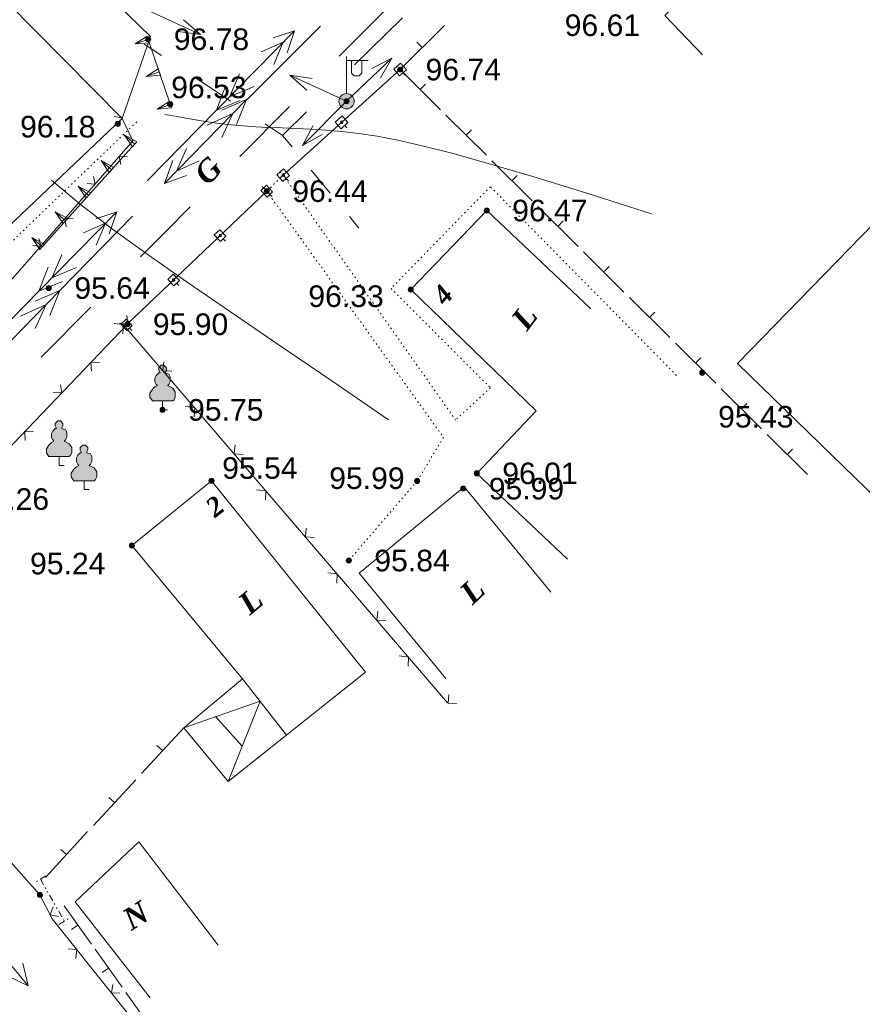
# Model space of a CAD drawing. Header units: millimetres. Extents: x 9396 to 25236, y 15106 to 31102.
# Tile 14 of 256: x 9721 to 9787, y 15840 to 15917. Entities that reach past the tile are written whole.
import ezdxf
from ezdxf.enums import TextEntityAlignment as Align

# ---------------------------------------------------------------- set-up
doc = ezdxf.new("R2010")
doc.units = ezdxf.units.MM
for name, pattern in [('DIVIDE', [1.25, 0.5, -0.25, 0, -0.25, 0, -0.25]), ('DOT', [0.25, 0, -0.25]), ('HIDDEN', [0.375, 0.25, -0.125])]:
    doc.linetypes.add(name, pattern=pattern)
for name, color, linetype, lineweight, true_color in [('1001010', 7, 'Continuous', 9, 0x000000), ('10010110', 7, 'Continuous', 20, 0xa25100), ('10010230', 7, 'Continuous', 20, 0x000000), ('1070000', 7, 'DOT', 9, 0x000000), ('2030003', 7, 'Continuous', 9, 0x000000), ('21100200', 7, 'HIDDEN', 0, 0x800080), ('3000105', 7, 'DIVIDE', 9, 0x000000), ('3000130', 7, 'Continuous', 9, 0x000000), ('3000220', 7, 'Continuous', 9, 0x000000), ('3000260', 7, 'Continuous', 9, 0x000000), ('4000210', 7, 'Continuous', 9, 0x000000), ('5010210', 7, 'Continuous', 20, 0x008000), ('6011210', 1, 'Continuous', 9, 0xff0000), ('6011300', 1, 'Continuous', 20, 0xff0000), ('8010120', 7, 'Continuous', 20, 0x0080ff)]:
    doc.layers.add(name, color=color, linetype=linetype, lineweight=lineweight, true_color=true_color)
doc.styles.add('10', font='timesbi.ttf', dxfattribs={"height": 0.001481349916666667})
doc.styles.add('2', font='timesbi.ttf', dxfattribs={"height": 0.001692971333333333})
doc.styles.add('9', font='timesbi.ttf', dxfattribs={"height": 0.001692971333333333})
doc.styles.add('F2', font='arial.ttf', dxfattribs={"height": 0.001692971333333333})

# ---------------------------------------------------------------- blocks, each defined once
blk = doc.blocks.new('SYMBOL21100200')
at = {"true_color": 0x800080}
h = blk.add_hatch(color=216, dxfattribs=at)
edge = h.paths.add_edge_path()
edge.add_arc((0, 0), 0.1, 0, 360)
at = {"color": 216, "linetype": 'Continuous', "lineweight": 0, "true_color": 0x800080}
blk.add_circle((0, 0), 0.1, dxfattribs=at)
blk = doc.blocks.new('SYMBOL4000210')
at = {"true_color": 0xffffff}
blk.add_hatch(color=7, dxfattribs=at).paths.add_polyline_path([(0.05, 1.75), (-0.05, 1.75), (-0.15, 1.65), (-0.15, 1.55), (-0.1, 1.45), (-0.15, 1.45), (-0.25, 1.35), (-0.3, 1.25), (-0.3, 1.1), (-0.25, 1), (-0.2, 0.95), (-0.3, 0.9), (-0.35, 0.85), (-0.4, 0.8), (-0.5, 0.65), (-0.5, 0.5), (-0.4, 0.35), (-0.3, 0.35), (-0.1, 0.35), (0, 0.35), (0.15, 0.35), (0.4, 0.35), (0.45, 0.4), (0.5, 0.5), (0.5, 0.7), (0.4, 0.85), (0.2, 0.95), (0.25, 1), (0.3, 1.1), (0.3, 1.3), (0.25, 1.4), (0.1, 1.45), (0.15, 1.55), (0.15, 1.65)])
at = {"color": 18, "linetype": 'Continuous', "lineweight": 0, "true_color": 0x000000, "flags": 128}
blk.add_lwpolyline([(0.05, 1.75), (-0.05, 1.75), (-0.15, 1.65), (-0.15, 1.55), (-0.1, 1.45), (-0.15, 1.45), (-0.25, 1.35), (-0.3, 1.25), (-0.3, 1.1), (-0.25, 1), (-0.2, 0.95), (-0.3, 0.9), (-0.35, 0.85), (-0.4, 0.8), (-0.5, 0.65), (-0.5, 0.5), (-0.4, 0.35), (-0.3, 0.35), (-0.1, 0.35), (0, 0.35), (0.15, 0.35), (0.4, 0.35), (0.45, 0.4), (0.5, 0.5), (0.5, 0.7), (0.4, 0.85), (0.2, 0.95), (0.25, 1), (0.3, 1.1), (0.3, 1.3), (0.25, 1.4), (0.1, 1.45), (0.15, 1.55), (0.15, 1.65), (0.05, 1.75)], close=True, dxfattribs=at)
blk.add_lwpolyline([(0, 0.35), (0, 0), (0.2, 0)], dxfattribs=at)
blk = doc.blocks.new('SYMBOL2030003')
at = {"true_color": 0xffffff}
h = blk.add_hatch(color=7, dxfattribs=at)
edge = h.paths.add_edge_path()
edge.add_arc((0, 0), 0.3, 0, 360)
at = {"true_color": 0x000000}
h = blk.add_hatch(color=18, dxfattribs=at)
edge = h.paths.add_edge_path()
edge.add_arc((0, 0), 0.1, 0, 360)
at = {"color": 18, "linetype": 'Continuous', "lineweight": 0, "true_color": 0x000000, "flags": 128}
for points in [[(0, 0.3), (0, 1.75)], [(0, 1.6), (0.85, 1.6)], [(0.2, 1.6), (0.2, 1.1), (0.3, 1), (0.5, 1), (0.6, 1.1), (0.6, 1.6)]]:
    blk.add_lwpolyline(points, dxfattribs=at)
at = {"color": 18, "linetype": 'Continuous', "lineweight": 0, "true_color": 0x000000}
for radius in [0.3, 0.1]:
    blk.add_circle((0, 0), radius, dxfattribs=at)

msp = doc.modelspace()

# ---------------------------------------------------------------- linework, layer by layer
at = {"layer": '1001010', "color": 253}
for p, q in [((9757.317980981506, 15902.05745991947), (9765.493306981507, 15894.35365991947)), ((9762.343167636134, 15872.1267747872, 71.955), (9755.543997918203, 15880.38290944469, 71.955)), ((9738.157024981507, 15865.30591991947), (9733.537450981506, 15861.47711991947)), ((9747.81435698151, 15865.83509991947), (9737.032600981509, 15857.26917991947)), ((9738.157024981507, 15865.30589991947), (9741.59662898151, 15860.90721991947)), ((9738.09092298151, 15860.04733991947), (9736.040380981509, 15862.36241991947)), ((9725.031546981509, 15847.82955991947), (9730.914094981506, 15840.28625991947))]:
    msp.add_line(p, q, dxfattribs=at)
for points in [[(9728.717980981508, 15909.27745991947, 0), (9730.93798098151, 15915.71745991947, 0), (9716.975888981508, 15929.23911991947, 0), (9712.797982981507, 15925.35745991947, 0)], [(9773.917976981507, 15927.63745991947, 0), (9768.037980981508, 15921.79745991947, 0), (9771.861224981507, 15917.92555991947, 0), (9771.297978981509, 15917.35745991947, 0), (9774.242138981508, 15914.26437991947, 0)], [(9709.230522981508, 15922.10821991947, 0), (9712.797982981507, 15925.35745991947, 0), (9728.717980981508, 15909.27745991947, 0), (9718.097988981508, 15899.21745991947, 0), (9710.286314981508, 15907.62757991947, 0)], [(9757.317980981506, 15902.05745991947, 0), (9751.357988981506, 15895.85745991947, 0), (9761.190568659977, 15886.35214137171, 0), (9756.537980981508, 15881.43745991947, 0), (9763.64853762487, 15874.70610030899, 0)], [(9800.612868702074, 15888.53108932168, 189.5431945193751), (9787.717980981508, 15901.07745991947, 189.5431945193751), (9777.000966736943, 15890.06274500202, 63.62907565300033), (9789.895854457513, 15877.51637440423, 13.21313415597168)], [(9738.157024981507, 15865.30589991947, 0), (9729.477974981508, 15875.77745991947, 0), (9735.717990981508, 15880.85745991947, 0), (9747.81435698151, 15865.83509991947, 0)], [(9755.543997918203, 15880.38290944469, 71.955), (9747.316137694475, 15873.60702455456, 191.68), (9754.115307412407, 15865.35088989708, 22.00404958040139)], [(9738.157024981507, 15865.30591991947, 0), (9733.537450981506, 15861.47711991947, 0), (9737.032600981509, 15857.26917991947, 0)], [(9733.537450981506, 15861.47711991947, 0), (9739.54613298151, 15863.55305991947, 0), (9737.032600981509, 15857.26917991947, 0)], [(9725.031546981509, 15847.82955991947, 0), (9730.021142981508, 15852.52323991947, 0), (9736.238824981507, 15844.42037991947, 0)]]:
    msp.add_polyline3d(points, dxfattribs=at)
at = {"layer": '10010110'}
for points in [[(9770.254696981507, 15901.78967991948, 0), (9765.163761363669, 15903.40821102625, 0), (9760.929077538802, 15904.71613627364, 0), (9757.439544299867, 15905.75014855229, 0), (9754.584060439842, 15906.54694075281, 0), (9752.251524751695, 15907.14320576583, 0), (9750.330836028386, 15907.57563648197, 0), (9748.710893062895, 15907.88092579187, 0), (9747.280594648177, 15908.09576658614, 0), (9745.946176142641, 15908.25242867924, 0), (9744.683219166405, 15908.36548958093, 0), (9743.48464190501, 15908.44510372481, 0), (9742.34336254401, 15908.50142554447, 0), (9741.252299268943, 15908.54460947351, 0), (9740.204370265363, 15908.58480994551, 0), (9739.192493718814, 15908.63218139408, 0), (9738.209587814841, 15908.69687825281, 0), (9737.251528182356, 15908.7861819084, 0), (9736.326020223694, 15908.8958815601, 0), (9735.44372678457, 15909.01889336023, 0), (9734.615310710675, 15909.14813346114, 0), (9733.85143484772, 15909.27651801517, 0), (9733.162762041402, 15909.39696317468, 0), (9732.559955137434, 15909.50238509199, 0), (9732.05367698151, 15909.58569991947, 0)], [(9749.61583298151, 15885.64287991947, 0), (9745.071675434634, 15888.75136472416, 0), (9740.942968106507, 15891.55592585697, 0), (9737.198709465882, 15894.09998339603, 0), (9733.807897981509, 15896.42695741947, 0), (9730.739532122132, 15898.58026800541, 0), (9727.962610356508, 15900.60333523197, 0), (9725.446131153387, 15902.53957917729, 0), (9723.159092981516, 15904.43241991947, 0)]]:
    msp.add_polyline3d(points, dxfattribs=at)
at = {"layer": '10010230', "color": 253}
for p, q in [((9730.760889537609, 15915.47672905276), (9729.720889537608, 15915.12672905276)), ((9731.620889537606, 15912.92672905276), (9730.580889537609, 15912.57672905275)), ((9732.490889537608, 15910.36672905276), (9731.450889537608, 15910.00672905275)), ((9729.69088953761, 15907.25672905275), (9728.870889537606, 15907.99672905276)), ((9729.689140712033, 15907.25510468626), (9722.450692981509, 15899.23349991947)), ((9727.880889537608, 15905.24672905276), (9727.060889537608, 15905.98672905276)), ((9726.070889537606, 15903.23672905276), (9725.250889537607, 15903.97672905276)), ((9724.250889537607, 15901.23672905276), (9723.44088953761, 15901.96672905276)), ((9722.430889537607, 15899.20672905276), (9721.610889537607, 15899.94672905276))]:
    msp.add_line(p, q, dxfattribs=at)
for points in [[(9730.670889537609, 15915.73672905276, 0), (9729.720889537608, 15915.12672905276, 0), (9730.840889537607, 15915.22672905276, 0)], [(9730.757970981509, 15915.47745991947, 0), (9730.757970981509, 15915.47745991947, 0), (9732.477980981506, 15910.39745991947, 0)], [(9731.530889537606, 15913.17672905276, 0), (9730.580889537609, 15912.57672905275, 0), (9731.710889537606, 15912.66672905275, 0)], [(9732.400889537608, 15910.61672905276, 0), (9731.450889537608, 15910.00672905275, 0), (9732.580889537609, 15910.10672905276, 0)], [(9729.870889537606, 15907.45672905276, 0), (9728.870889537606, 15907.99672905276, 0), (9729.510889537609, 15907.05672905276, 0)], [(9728.060889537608, 15905.44672905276, 0), (9727.060889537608, 15905.98672905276, 0), (9727.700889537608, 15905.04672905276, 0)], [(9726.250889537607, 15903.43672905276, 0), (9725.250889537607, 15903.97672905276, 0), (9725.880889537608, 15903.03672905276, 0)], [(9724.44088953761, 15901.43672905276, 0), (9723.44088953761, 15901.96672905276, 0), (9724.070889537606, 15901.03672905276, 0)], [(9722.610889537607, 15899.41672905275, 0), (9721.610889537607, 15899.94672905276, 0), (9722.250889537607, 15899.00672905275, 0)]]:
    msp.add_polyline3d(points, dxfattribs=at)
for points in [[(9730.670889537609, 15915.73672905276, 0), (9729.720889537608, 15915.12672905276, 0), (9730.840889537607, 15915.22672905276, 0), (9730.670889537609, 15915.73672905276, 0)], [(9731.530889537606, 15913.17672905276, 0), (9730.580889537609, 15912.57672905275, 0), (9731.710889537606, 15912.66672905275, 0), (9731.530889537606, 15913.17672905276, 0)], [(9732.400889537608, 15910.61672905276, 0), (9731.450889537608, 15910.00672905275, 0), (9732.580889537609, 15910.10672905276, 0), (9732.400889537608, 15910.61672905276, 0)], [(9729.870889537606, 15907.45672905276, 0), (9728.870889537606, 15907.99672905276, 0), (9729.510889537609, 15907.05672905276, 0), (9729.870889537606, 15907.45672905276, 0)], [(9728.060889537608, 15905.44672905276, 0), (9727.060889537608, 15905.98672905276, 0), (9727.700889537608, 15905.04672905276, 0), (9728.060889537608, 15905.44672905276, 0)], [(9726.250889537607, 15903.43672905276, 0), (9725.250889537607, 15903.97672905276, 0), (9725.880889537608, 15903.03672905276, 0), (9726.250889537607, 15903.43672905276, 0)], [(9724.44088953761, 15901.43672905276, 0), (9723.44088953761, 15901.96672905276, 0), (9724.070889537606, 15901.03672905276, 0), (9724.44088953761, 15901.43672905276, 0)], [(9722.610889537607, 15899.41672905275, 0), (9721.610889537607, 15899.94672905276, 0), (9722.250889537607, 15899.00672905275, 0), (9722.610889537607, 15899.41672905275, 0)]]:
    msp.add_polyline3d(points, close=True, dxfattribs=at)
at = {"layer": '1070000', "color": 253}
for points in [[(9729.847722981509, 15909.01745991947, 0), (9718.474360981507, 15898.11009991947, 0), (9719.944958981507, 15896.53275991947, 0)], [(9772.21073298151, 15889.12629991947, 0), (9757.602788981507, 15903.92901991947, 0), (9749.811860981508, 15895.94333991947, 0), (9757.602788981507, 15888.15245991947, 0), (9754.875908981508, 15885.62037991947, 0), (9741.339350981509, 15904.82985991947, 0)], [(9740.05797498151, 15903.57745991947, 0), (9753.930691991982, 15884.25484366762, 0), (9751.857980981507, 15880.83745991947, 0), (9746.497980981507, 15874.59745991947, 0)]]:
    msp.add_polyline3d(points, dxfattribs=at)
at = {"layer": '3000105', "color": 253}
for p, q in [((9740.05797498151, 15903.57745991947), (9741.339350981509, 15904.82985991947)), ((9741.68883831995, 15904.47228670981), (9740.91996617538, 15905.25894777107)), ((9739.708487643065, 15903.93503312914), (9740.47735978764, 15903.14837206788)), ((9722.724555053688, 15849.8463071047), (9721.768862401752, 15849.30164982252)), ((9722.29014930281, 15849.5987356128), (9724.170544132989, 15846.29926715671)), ((9723.736138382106, 15846.05169566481), (9724.691831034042, 15846.59635294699))]:
    msp.add_line(p, q, dxfattribs=at)
at = {"layer": '3000130', "color": 253}
for p, q in [((9750.517984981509, 15913.11745991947), (9741.339350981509, 15904.82985991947)), ((9750.920889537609, 15912.67672905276), (9750.750889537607, 15912.85672905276)), ((9746.330889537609, 15908.53672905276), (9746.170889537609, 15908.71672905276)), ((9741.750889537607, 15904.39672905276), (9741.580889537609, 15904.57672905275)), ((9740.05797498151, 15903.57745991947), (9729.117978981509, 15893.15745991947)), ((9740.470889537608, 15903.14672905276), (9740.300889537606, 15903.32672905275)), ((9736.810889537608, 15899.65672905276), (9736.640889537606, 15899.83672905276)), ((9733.160889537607, 15896.17672905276), (9732.980889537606, 15896.35672905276)), ((9729.460889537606, 15892.65672905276), (9729.290889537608, 15892.83672905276))]:
    msp.add_line(p, q, dxfattribs=at)
for points in [[(9750.550889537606, 15913.61672905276, 0), (9750.020889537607, 15913.13672905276, 0), (9750.480889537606, 15912.61672905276, 0), (9751.020889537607, 15913.09672905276, 0), (9750.550889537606, 15913.61672905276, 0)], [(9750.520889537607, 15913.01672905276, 0), (9750.570889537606, 15913.02672905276, 0), (9750.600889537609, 15913.06672905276, 0), (9750.620889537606, 15913.11672905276, 0), (9750.600889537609, 15913.16672905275, 0), (9750.570889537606, 15913.20672905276, 0), (9750.520889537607, 15913.21672905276, 0), (9750.470889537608, 15913.20672905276, 0), (9750.430889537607, 15913.16672905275, 0), (9750.420889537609, 15913.11672905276, 0), (9750.430889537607, 15913.06672905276, 0), (9750.470889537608, 15913.02672905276, 0), (9750.520889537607, 15913.01672905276, 0)], [(9745.970889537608, 15909.47672905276, 0), (9745.430889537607, 15908.99672905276, 0), (9745.900889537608, 15908.47672905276, 0), (9746.430889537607, 15908.95672905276, 0), (9745.970889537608, 15909.47672905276, 0)], [(9745.930889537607, 15908.87672905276, 0), (9745.980889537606, 15908.88672905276, 0), (9746.020889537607, 15908.92672905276, 0), (9746.030889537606, 15908.97672905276, 0), (9746.020889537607, 15909.02672905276, 0), (9745.980889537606, 15909.06672905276, 0), (9745.930889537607, 15909.07672905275, 0), (9745.880889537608, 15909.06672905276, 0), (9745.840889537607, 15909.02672905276, 0), (9745.830889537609, 15908.97672905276, 0), (9745.840889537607, 15908.92672905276, 0), (9745.880889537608, 15908.88672905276, 0), (9745.930889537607, 15908.87672905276, 0)], [(9741.380889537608, 15905.33672905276, 0), (9740.850889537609, 15904.85672905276, 0), (9741.320889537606, 15904.33672905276, 0), (9741.850889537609, 15904.81672905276, 0), (9741.380889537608, 15905.33672905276, 0)], [(9741.350889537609, 15904.73672905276, 0), (9741.400889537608, 15904.74672905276, 0), (9741.44088953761, 15904.78672905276, 0), (9741.450889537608, 15904.83672905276, 0), (9741.44088953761, 15904.88672905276, 0), (9741.400889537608, 15904.92672905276, 0), (9741.350889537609, 15904.93672905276, 0), (9741.300889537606, 15904.92672905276, 0), (9741.260889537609, 15904.88672905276, 0), (9741.250889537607, 15904.83672905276, 0), (9741.260889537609, 15904.78672905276, 0), (9741.300889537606, 15904.74672905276, 0), (9741.350889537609, 15904.73672905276, 0)], [(9740.030889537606, 15904.03672905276, 0), (9739.600889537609, 15903.62672905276, 0), (9740.090889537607, 15903.11672905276, 0), (9740.510889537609, 15903.52672905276, 0), (9740.030889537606, 15904.03672905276, 0)], [(9740.060889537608, 15903.48672905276, 0), (9740.100889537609, 15903.49672905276, 0), (9740.140889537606, 15903.52672905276, 0), (9740.150889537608, 15903.57672905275, 0), (9740.140889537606, 15903.62672905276, 0), (9740.100889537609, 15903.65672905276, 0), (9740.060889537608, 15903.66672905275, 0), (9740.010889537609, 15903.65672905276, 0), (9739.980889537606, 15903.62672905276, 0), (9739.960889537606, 15903.57672905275, 0), (9739.980889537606, 15903.52672905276, 0), (9740.010889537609, 15903.49672905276, 0), (9740.060889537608, 15903.48672905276, 0)], [(9736.370889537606, 15900.54672905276, 0), (9735.94088953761, 15900.14672905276, 0), (9736.430889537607, 15899.63672905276, 0), (9736.850889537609, 15900.04672905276, 0), (9736.370889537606, 15900.54672905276, 0)], [(9736.400889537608, 15899.99672905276, 0), (9736.450889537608, 15900.01672905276, 0), (9736.480889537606, 15900.04672905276, 0), (9736.490889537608, 15900.09672905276, 0), (9736.480889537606, 15900.13672905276, 0), (9736.450889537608, 15900.17672905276, 0), (9736.400889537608, 15900.18672905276, 0), (9736.350889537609, 15900.17672905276, 0), (9736.320889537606, 15900.13672905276, 0), (9736.310889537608, 15900.09672905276, 0), (9736.320889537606, 15900.04672905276, 0), (9736.350889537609, 15900.01672905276, 0), (9736.400889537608, 15899.99672905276, 0)], [(9732.710889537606, 15897.06672905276, 0), (9732.290889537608, 15896.65672905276, 0), (9732.770889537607, 15896.15672905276, 0), (9733.200889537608, 15896.55672905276, 0), (9732.710889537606, 15897.06672905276, 0)], [(9732.740889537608, 15896.51672905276, 0), (9732.790889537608, 15896.52672905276, 0), (9732.820889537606, 15896.56672905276, 0), (9732.830889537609, 15896.60672905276, 0), (9732.820889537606, 15896.65672905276, 0), (9732.790889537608, 15896.68672905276, 0), (9732.740889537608, 15896.70672905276, 0), (9732.700889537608, 15896.68672905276, 0), (9732.660889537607, 15896.65672905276, 0), (9732.650889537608, 15896.60672905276, 0), (9732.660889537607, 15896.56672905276, 0), (9732.700889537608, 15896.52672905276, 0), (9732.740889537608, 15896.51672905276, 0)], [(9729.020889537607, 15893.54672905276, 0), (9728.590889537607, 15893.13672905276, 0), (9729.070889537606, 15892.63672905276, 0), (9729.500889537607, 15893.03672905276, 0), (9729.020889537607, 15893.54672905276, 0)], [(9729.050889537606, 15892.99672905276, 0), (9729.090889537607, 15893.00672905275, 0), (9729.130889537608, 15893.04672905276, 0), (9729.140889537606, 15893.08672905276, 0), (9729.130889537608, 15893.13672905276, 0), (9729.090889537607, 15893.16672905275, 0), (9729.050889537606, 15893.18672905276, 0), (9729.000889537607, 15893.16672905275, 0), (9728.970889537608, 15893.13672905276, 0), (9728.950889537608, 15893.08672905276, 0), (9728.970889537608, 15893.04672905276, 0), (9729.000889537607, 15893.00672905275, 0), (9729.050889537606, 15892.99672905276, 0)]]:
    msp.add_polyline3d(points, close=True, dxfattribs=at)
at = {"layer": '3000220', "color": 253}
for p, q in [((9750.520889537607, 15913.11672905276), (9754.010889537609, 15916.56672905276)), ((9752.260889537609, 15914.84672905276), (9751.840889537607, 15915.26672905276)), ((9750.520889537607, 15913.11672905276), (9753.69088953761, 15909.96672905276)), ((9752.100889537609, 15911.54672905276), (9752.520889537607, 15911.96672905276)), ((9754.120889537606, 15909.53672905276), (9757.290889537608, 15906.39672905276)), ((9755.700889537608, 15907.96672905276), (9756.120889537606, 15908.39672905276)), ((9757.720889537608, 15905.96672905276), (9760.890889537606, 15902.81672905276)), ((9759.300889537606, 15904.38672905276), (9759.720889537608, 15904.81672905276)), ((9761.320889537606, 15902.38672905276), (9764.490889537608, 15899.23672905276)), ((9762.900889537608, 15900.80672905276), (9763.320889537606, 15901.23672905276)), ((9764.920889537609, 15898.80672905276), (9768.090889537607, 15895.65672905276)), ((9766.500889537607, 15897.23672905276), (9766.920889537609, 15897.65672905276)), ((9768.520889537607, 15895.22672905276), (9771.69088953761, 15892.08672905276)), ((9770.100889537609, 15893.65672905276), (9770.520889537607, 15894.08672905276)), ((9772.120889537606, 15891.65672905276), (9775.290889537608, 15888.50672905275)), ((9773.700889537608, 15890.07672905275), (9774.120889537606, 15890.50672905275)), ((9775.720889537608, 15888.07672905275), (9778.890889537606, 15884.92672905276)), ((9777.300889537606, 15886.50672905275), (9777.720889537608, 15886.92672905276)), ((9779.320889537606, 15884.49672905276), (9782.490889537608, 15881.34672905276)), ((9780.900889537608, 15882.92672905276), (9781.320889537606, 15883.34672905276)), ((9730.220889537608, 15857.88672905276), (9733.540889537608, 15861.47672905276)), ((9731.880889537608, 15859.68672905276), (9731.44088953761, 15860.08672905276)), ((9726.450889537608, 15853.80672905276), (9729.770889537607, 15857.39672905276)), ((9728.110889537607, 15855.60672905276), (9727.670889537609, 15856.01672905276)), ((9722.69088953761, 15849.73672905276), (9726.000889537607, 15853.32672905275)), ((9724.340889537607, 15851.52672905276), (9723.900889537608, 15851.93672905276)), ((9726.290889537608, 15844.50672905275), (9724.160889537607, 15847.49672905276)), ((9725.220889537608, 15845.99672905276), (9724.740889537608, 15845.65672905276)), ((9728.710889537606, 15841.12672905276), (9726.580889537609, 15844.10672905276)), ((9727.640889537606, 15842.61672905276), (9727.150889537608, 15842.26672905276)), ((9731.130889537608, 15837.73672905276), (9729.000889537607, 15840.71672905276))]:
    msp.add_line(p, q, dxfattribs=at)
at = {"layer": '3000260', "color": 253}
msp.add_line((9728.796560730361, 15893.12460251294), (9754.253353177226, 15863.44319721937), dxfattribs=at)
for points in [[(9719.944958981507, 15896.53275991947, 0), (9729.537980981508, 15907.51745991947, 0), (9728.717980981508, 15909.27745991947, 0)], [(9728.400889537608, 15908.78672905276, 0), (9728.69088953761, 15909.33672905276, 0), (9728.090889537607, 15909.44672905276, 0)], [(9728.590889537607, 15905.66672905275, 0), (9728.480889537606, 15906.30672905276, 0), (9729.120889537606, 15906.27672905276, 0)], [(9725.970889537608, 15904.18672905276, 0), (9726.590889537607, 15904.13672905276, 0), (9726.450889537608, 15904.73672905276, 0)], [(9724.320889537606, 15900.78672905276, 0), (9724.220889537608, 15901.42672905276, 0), (9724.850889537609, 15901.39672905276, 0)], [(9721.700889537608, 15899.30672905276, 0), (9722.320889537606, 15899.25672905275, 0), (9722.180889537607, 15899.85672905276, 0)], [(9728.500889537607, 15893.21672905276, 71.6502765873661), (9729.160889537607, 15893.17672905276, 71.6502765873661), (9729.080889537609, 15893.82672905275, 71.6502765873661)], [(9705.096182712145, 15868.78795061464, 143.3005531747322), (9708.357980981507, 15871.43745991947, 112.9453236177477), (9729.11798098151, 15893.13745991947, 0)], [(9728.070889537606, 15893.20672905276, 0), (9728.800889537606, 15893.11672905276, 0), (9728.770889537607, 15892.38672905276, 0)], [(9726.290889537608, 15889.46672905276, 71.6502765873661), (9726.260889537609, 15890.15672905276, 71.6502765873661), (9726.94088953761, 15890.14672905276, 71.6502765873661)], [(9731.970889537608, 15890.18672905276, 0), (9731.910889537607, 15889.48672905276, 0), (9732.600889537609, 15889.45672905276, 0)], [(9723.300889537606, 15887.77672905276, 71.6502765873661), (9723.960889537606, 15887.74672905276, 71.6502765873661), (9723.880889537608, 15888.38672905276, 71.6502765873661)], [(9733.660889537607, 15886.68672905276, 0), (9734.400889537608, 15886.59672905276, 0), (9734.360889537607, 15885.86672905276, 0)], [(9721.090889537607, 15884.02672905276, 71.6502765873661), (9721.060889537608, 15884.71672905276, 71.6502765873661), (9721.740889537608, 15884.70672905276, 71.6502765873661)], [(9737.570889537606, 15883.66672905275, 0), (9737.510889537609, 15882.96672905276, 0), (9738.200889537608, 15882.92672905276, 0)], [(9739.260889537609, 15880.15672905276, 0), (9739.990889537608, 15880.06672905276, 0), (9739.960889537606, 15879.34672905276, 0)], [(9743.160889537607, 15877.14672905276, 0), (9743.100889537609, 15876.44672905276, 0), (9743.790889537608, 15876.40672905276, 0)], [(9744.850889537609, 15873.63672905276, 0), (9745.590889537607, 15873.54672905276, 0), (9745.550889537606, 15872.82672905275, 0)], [(9748.760889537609, 15870.61672905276, 0), (9748.700889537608, 15869.91672905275, 0), (9749.390889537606, 15869.88672905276, 0)], [(9705.00107612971, 15867.74273686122, 21.07771396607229), (9722.257980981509, 15848.35745991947, 21.07771396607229), (9723.217980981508, 15846.49745991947, 21.07771396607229), (9732.677980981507, 15834.63745991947, 21.07771396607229)], [(9750.44088953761, 15867.11672905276, 0), (9751.180889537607, 15867.02672905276, 0), (9751.140889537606, 15866.29672905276, 0)], [(9754.350889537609, 15864.09672905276, 0), (9754.290889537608, 15863.39672905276, 0), (9754.980889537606, 15863.36672905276, 0)], [(9723.300889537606, 15847.42672905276, 21.07771396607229), (9723.060889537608, 15846.80672905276, 21.07771396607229), (9723.700889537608, 15846.65672905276, 21.07771396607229)], [(9724.460889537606, 15844.13672905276, 21.07771396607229), (9725.160889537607, 15844.06672905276, 21.07771396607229), (9725.060889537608, 15843.37672905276, 21.07771396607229)], [(9727.970889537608, 15841.33672905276, 21.07771396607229), (9727.860889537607, 15840.67672905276, 21.07771396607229), (9728.520889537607, 15840.65672905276, 21.07771396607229)]]:
    msp.add_polyline3d(points, dxfattribs=at)
at = {"layer": '5010210'}
for p, q in [((9746.950889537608, 15913.49672905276), (9750.720889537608, 15917.18672905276)), ((9730.44088953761, 15915.11672905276), (9731.790889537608, 15914.22672905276)), ((9737.220889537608, 15910.64672905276), (9734.510889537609, 15912.43672905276)), ((9743.180889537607, 15909.80672905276), (9741.300889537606, 15907.95672905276)), ((9739.94088953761, 15908.85672905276), (9741.300889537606, 15907.95672905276)), ((9742.050889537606, 15907.04672905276), (9741.300889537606, 15907.95672905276)), ((9743.550889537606, 15905.22672905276), (9745.040889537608, 15903.41672905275)), ((9747.290889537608, 15900.68672905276), (9746.540889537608, 15901.59672905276))]:
    msp.add_line(p, q, dxfattribs=at)
at = {"layer": '6011210'}
for p, q in [((9730.397980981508, 15917.89745991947, 35.13457653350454), (9734.856279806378, 15915.86434123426, 35.13457653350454)), ((9746.317980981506, 15910.63745991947), (9749.869247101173, 15914.01362770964)), ((9746.317980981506, 15910.63745991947, 35.13457653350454), (9741.859682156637, 15912.67057860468, 35.13457653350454)), ((9746.317980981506, 15910.63745991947), (9742.863285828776, 15907.16253813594))]:
    msp.add_line(p, q, dxfattribs=at)
for points in [[(9733.516984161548, 15917.02463739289, 35.13457653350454), (9734.856279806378, 15915.86434123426, 35.13457653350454), (9734.856279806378, 15915.86434123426, 35.13457653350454), (9733.102061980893, 15916.11478048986, 35.13457653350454)], [(9748.29266826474, 15913.20467828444, 0), (9749.869247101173, 15914.01362770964, 0), (9749.869247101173, 15914.01362770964, 0), (9748.98168209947, 15912.47993009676, 0)], [(9743.19897780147, 15911.51028244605, 35.13457653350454), (9741.859682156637, 15912.67057860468, 35.13457653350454), (9741.859682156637, 15912.67057860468, 35.13457653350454), (9743.613899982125, 15912.42013934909, 35.13457653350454)], [(9744.416437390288, 15908.01560333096, 0), (9742.863285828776, 15907.16253813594, 0), (9742.863285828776, 15907.16253813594, 0), (9743.707269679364, 15908.72064315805, 0)]]:
    msp.add_polyline3d(points, dxfattribs=at)
at = {"layer": '6011300'}
for p, q in [((9744.280889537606, 15916.52672905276), (9738.500889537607, 15910.73672905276)), ((9736.110889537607, 15909.93672905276, 18.73630122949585), (9742.230889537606, 15916.16672905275, 18.73630122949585)), ((9736.110889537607, 15909.93672905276, 18.73630122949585), (9736.830889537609, 15911.80672905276, 18.73630122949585)), ((9738.470889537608, 15910.76672905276), (9732.030889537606, 15904.18672905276)), ((9736.110889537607, 15909.93672905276, 18.73630122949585), (9737.970889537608, 15910.68672905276, 18.73630122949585)), ((9738.470889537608, 15910.76672905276), (9736.540889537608, 15909.93672905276)), ((9738.470889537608, 15910.76672905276), (9737.680889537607, 15908.81672905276)), ((9730.670889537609, 15904.39672905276, 18.73630122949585), (9736.110889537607, 15909.93672905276, 18.73630122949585)), ((9722.170889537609, 15895.73672905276, 18.73630122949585), (9728.290889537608, 15901.96672905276, 18.73630122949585)), ((9729.530889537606, 15901.62672905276), (9723.810889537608, 15895.77672905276)), ((9722.170889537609, 15895.73672905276, 18.73630122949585), (9722.890889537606, 15897.61672905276, 18.73630122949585)), ((9722.170889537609, 15895.73672905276, 18.73630122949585), (9724.030889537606, 15896.48672905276, 18.73630122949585)), ((9716.730889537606, 15890.19672905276, 18.73630122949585), (9722.170889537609, 15895.73672905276, 18.73630122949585)), ((9723.810889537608, 15895.77672905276), (9717.380889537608, 15889.19672905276)), ((9723.810889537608, 15895.77672905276), (9721.880889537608, 15894.94672905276)), ((9723.810889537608, 15895.77672905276), (9723.030889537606, 15893.82672905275)), ((9715.470889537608, 15848.33672905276), (9721.320889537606, 15841.22672905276))]:
    msp.add_line(p, q, dxfattribs=at)
for points in [[(9740.570889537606, 15915.61672905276, 18.73630122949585), (9742.230889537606, 15916.16672905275, 18.73630122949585), (9741.650889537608, 15914.42672905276, 18.73630122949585)], [(9739.620889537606, 15914.50672905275, 18.73630122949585), (9741.350889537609, 15915.26672905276, 18.73630122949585), (9740.620889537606, 15913.52672905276, 18.73630122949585)], [(9737.130889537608, 15910.97672905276, 18.73630122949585), (9737.920889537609, 15912.77672905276, 18.73630122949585), (9737.130889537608, 15910.97672905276, 18.73630122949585), (9739.060889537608, 15911.79672905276, 18.73630122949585)], [(9737.400889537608, 15909.66672905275, 0), (9736.540889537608, 15907.78672905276, 0), (9737.400889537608, 15909.66672905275, 0), (9735.390889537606, 15908.76672905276, 0)], [(9734.750889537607, 15905.95672905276, 0), (9732.960889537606, 15905.13672905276, 0), (9733.750889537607, 15906.93672905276, 0)], [(9733.750889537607, 15904.79672905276, 0), (9732.030889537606, 15904.18672905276, 0), (9732.680889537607, 15905.98672905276, 0)], [(9726.630889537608, 15901.41672905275, 18.73630122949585), (9728.290889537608, 15901.96672905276, 18.73630122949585), (9727.700889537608, 15900.22672905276, 18.73630122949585)], [(9725.680889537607, 15900.31672905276, 18.73630122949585), (9727.410889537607, 15901.06672905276, 18.73630122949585), (9726.680889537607, 15899.33672905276, 18.73630122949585)], [(9723.19088953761, 15896.77672905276, 18.73630122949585), (9723.980889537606, 15898.57672905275, 18.73630122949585), (9723.19088953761, 15896.77672905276, 18.73630122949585), (9725.120889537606, 15897.59672905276, 18.73630122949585)], [(9722.740889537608, 15894.67672905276, 0), (9721.880889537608, 15892.79672905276, 0), (9722.740889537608, 15894.67672905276, 0), (9720.740889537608, 15893.77672905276, 0)], [(9720.900889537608, 15842.99672905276, 0), (9721.320889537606, 15841.22672905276, 0), (9719.600889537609, 15842.06672905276, 0)]]:
    msp.add_polyline3d(points, dxfattribs=at)
at = {"layer": '8010120'}
for p, q in [((9749.650889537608, 15918.09672905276), (9747.700889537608, 15916.12672905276)), ((9747.700889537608, 15916.12672905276), (9745.750889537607, 15914.15672905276)), ((9737.950889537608, 15906.28672905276), (9741.850889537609, 15910.22672905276)), ((9734.050889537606, 15902.35672905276), (9732.100889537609, 15900.38672905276)), ((9732.100889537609, 15900.38672905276), (9730.150889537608, 15898.41672905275)), ((9722.350889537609, 15890.54672905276), (9726.250889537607, 15894.48672905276))]:
    msp.add_line(p, q, dxfattribs=at)

# ---------------------------------------------------------------- block references
at = {"layer": '2030003', "color": 253, "xscale": 2, "yscale": 2, "zscale": 2}
msp.add_blockref('SYMBOL2030003', (9746.317980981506, 15910.63745991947), dxfattribs=at)
at = {"layer": '21100200', "xscale": 2, "yscale": 2, "zscale": 2}
for p in [(9730.757980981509, 15915.49745991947, 193.56), (9750.517980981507, 15913.11745991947, 193.48), (9732.477980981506, 15910.39745991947, 193.06), (9728.357980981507, 15908.85745991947, 192.36), (9740.057980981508, 15903.57745991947, 192.88), (9757.317980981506, 15902.05745991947, 192.94), (9722.95798098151, 15895.97745991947, 191.28), (9751.357980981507, 15895.85745991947, 192.66), (9729.11798098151, 15893.13745991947, 191.8), (9774.237980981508, 15889.33745991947, 190.86), (9731.877980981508, 15886.41745991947, 191.5), (9756.537980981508, 15881.43745991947, 192.02), (9735.717980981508, 15880.85745991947, 191.08), (9751.857980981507, 15880.83745991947, 191.98), (9755.477980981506, 15880.23745991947, 191.98), (9729.477980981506, 15875.77745991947, 190.48), (9746.497980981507, 15874.59745991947, 191.68), (9722.257980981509, 15848.35745991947, 188.92)]:
    msp.add_blockref('SYMBOL21100200', p, dxfattribs=at)
at = {"layer": '4000210', "color": 253, "xscale": 2, "yscale": 2, "zscale": 2}
for p in [(9731.877978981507, 15886.41745991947), (9723.757990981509, 15882.05745991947), (9725.717980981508, 15880.15745991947)]:
    msp.add_blockref('SYMBOL4000210', p, dxfattribs=at)

# ---------------------------------------------------------------- texts
at = {"layer": '1001010', "color": 1, "true_color": 0xff0000, "style": '10'}
for s, rotation, p in [('4', 49.59999999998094, (9753.505643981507, 15895.02555991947)), ('2', 38.0999999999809, (9735.546165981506, 15878.50167991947))]:
    msp.add_text(s, height=1.481349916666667, rotation=rotation, dxfattribs=at).set_placement(p, align=Align.MIDDLE_LEFT)
at = {"layer": '1001010', "color": 253, "style": '9'}
for s, rotation, p in [('L', 52.8000000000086, (9759.805643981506, 15893.04555991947)), ('L', 43.59999999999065, (9755.623582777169, 15871.67484211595, 99.275)), ('L', 40.09999999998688, (9738.18616598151, 15870.90167991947)), ('N', 31.90000000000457, (9728.995185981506, 15846.25180991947))]:
    msp.add_text(s, height=1.692971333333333, rotation=rotation, dxfattribs=at).set_placement(p, align=Align.MIDDLE_LEFT)
at = {"layer": '21100200', "color": 253, "style": 'F2'}
for s, p in [('96.61', (9763.43798098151, 15916.59745991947, 193.22)), ('96.78', (9732.757980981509, 15915.49745991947, 193.56)), ('96.74', (9752.517980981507, 15913.11745991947, 193.48)), ('96.53', (9732.557980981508, 15911.71745991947, 193.06)), ('96.18', (9720.697980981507, 15908.63745991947, 192.36)), ('96.44', (9742.057980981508, 15903.57745991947, 192.88)), ('96.47', (9759.317980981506, 15902.05745991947, 192.94)), ('95.64', (9724.95798098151, 15895.97745991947, 191.28)), ('96.33', (9743.317980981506, 15895.33745991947, 192.66)), ('95.90', (9731.11798098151, 15893.13745991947, 191.8)), ('95.75', (9733.877980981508, 15886.41745991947, 191.5)), ('95.43', (9775.477980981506, 15885.87745991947, 3.26)), ('95.54', (9736.557980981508, 15881.85745991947, 191.08)), ('96.01', (9758.537980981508, 15881.43745991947, 192.02)), ('95.99', (9744.95798098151, 15881.05745991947, 191.98)), ('95.99', (9757.477980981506, 15880.23745991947, 191.98)), ('95.26', (9717.057980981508, 15879.41745991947, 190.52)), ('95.84', (9748.497980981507, 15874.59745991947, 191.68)), ('95.24', (9721.477980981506, 15874.35745991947, 190.48))]:
    msp.add_text(s, height=1.692971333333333, dxfattribs=at).set_placement(p, align=Align.MIDDLE_LEFT)
at = {"layer": '8010120', "color": 253, "style": '2'}
msp.add_text('G', height=1.692971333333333, rotation=46.40000000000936, dxfattribs=at).set_placement((9734.820889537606, 15904.53172905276), align=Align.MIDDLE_LEFT)

doc.saveas('drawing.dxf')
